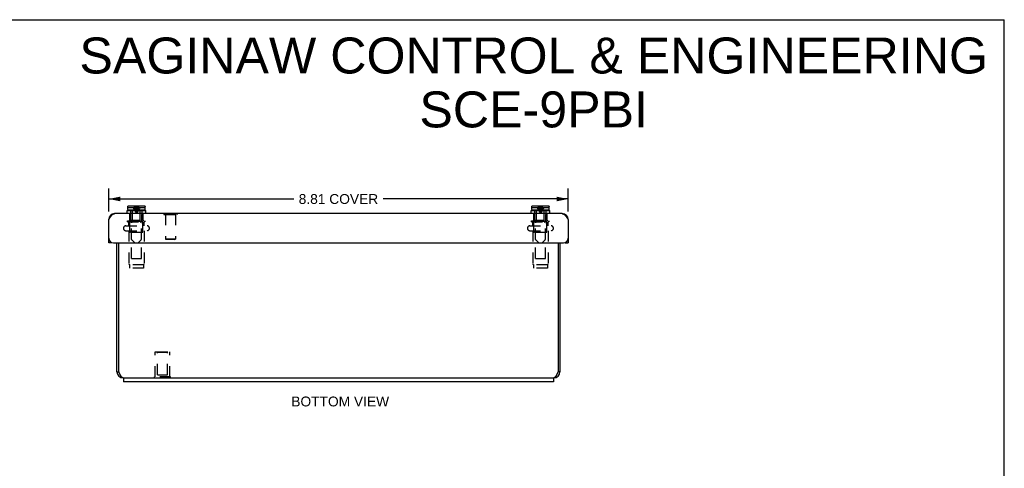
# Model space of a CAD drawing. Header units: inches. Extents: x 0 to 37.8, y 0 to 24.4.
# Tile 6 of 6: x 18.9 to 37.8, y 15.8 to 24.4. Entities that reach past the tile are written whole.
import ezdxf

# ---------------------------------------------------------------- set-up
doc = ezdxf.new("R2010")
doc.units = ezdxf.units.IN
doc.header["$LTSCALE"] = 2.077778
doc.header["$MEASUREMENT"] = 0
doc.linetypes.add('HIDDEN', pattern=[0.2, 0.1, -0.1])
doc.layers.get('0').update_dxf_attribs({"linetype": 'CONTINUOUS'})
for name, color, linetype in [('02___PRT_ALL_AXES', 7, 'CONTINUOUS'), ('06___PRT_ALL_SURFS', 7, 'CONTINUOUS'), ('DEFAULT_2', 8, 'HIDDEN'), ('DIMENSIONS', 7, 'CONTINUOUS')]:
    doc.layers.add(name, color=color, linetype=linetype)
doc.styles.get("Standard").update_dxf_attribs({"font": 'arial.ttf'})
doc.dimstyles.new('DIMSTYLE_2', dxfattribs={"dimtxt": 0.188889, "dimasz": 0.222222, "dimexe": 0.09, "dimexo": 0.07, "dimgap": 0.0425, "dimtad": 0, "dimtih": 1, "dimtoh": 1, "dimzin": 4, "dimdsep": 46, "dimtxsty": 'Standard', "dimblk": '_FILLED', "dimblk1": '_FILLED', "dimblk2": '_FILLED', "dimcen": 0.09, "dimazin": 1, "dimtfac": 1, "dimtofl": 0, "dimtmove": 0, "dimatfit": 3, "dimldrblk": '_FILLED', "dimfxl": 0, "dimtolj": 1, "dimtzin": 4, "dimarcsym": 0})

# ---------------------------------------------------------------- blocks, each defined once
blk = doc.blocks.new('_FILLED')
at = {"color": 0, "linetype": 'ByBlock'}
blk.add_solid([(0, 0), (-1, 0.2), (-1, -0.2)], dxfattribs=at)
blk = doc.blocks.new('*D3')
at = {"layer": 'DIMENSIONS', "color": 2, "linetype": 'Continuous'}
for p, q in [((20.598, 20.771), (20.598, 21.209)), ((29.41, 20.771), (29.41, 21.209)), ((20.598, 21.009), (24.148, 21.009)), ((29.41, 21.009), (25.86, 21.009))]:
    blk.add_line(p, q, dxfattribs=at)
at = {"layer": 'DIMENSIONS', "color": 2, "linetype": 'Continuous', "xscale": 0.2222222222, "yscale": 0.2222222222, "zscale": 0.2222222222, "rotation": 180}
blk.add_blockref('_FILLED', (20.598, 21.009), dxfattribs=at)
at = {"layer": 'DIMENSIONS', "color": 2, "linetype": 'Continuous', "xscale": 0.2222222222, "yscale": 0.2222222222, "zscale": 0.2222222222}
blk.add_blockref('_FILLED', (29.41, 21.009), dxfattribs=at)
at = {"layer": 'DIMENSIONS', "color": 2, "linetype": 'Continuous', "insert": (25.004, 21.103), "char_height": 0.1889, "width": 1.52305, "attachment_point": 2, "line_spacing_factor": 0.9}
blk.add_mtext('8.81 COVER', dxfattribs=at)

msp = doc.modelspace()

# ---------------------------------------------------------------- linework, layer by layer
at = {"color": 7, "linetype": 'Continuous'}
for p, q in [((0, 24.4444), (37.7778, 24.4444)), ((37.7778, 0), (37.7778, 24.4444)), ((20.948, 20.7275), (20.948, 20.79)), ((20.948, 20.79), (21.31, 20.79)), ((20.962, 20.81), (20.962, 20.845)), ((20.962, 20.845), (20.9628, 20.845)), ((20.9628, 20.863), (20.9629, 20.8645)), ((20.9628, 20.845), (20.9628, 20.863)), ((20.9764, 20.8779), (20.9779, 20.878)), ((21.281, 20.795), (20.977, 20.795)), ((20.9779, 20.878), (21.2801, 20.878)), ((21.056, 20.79), (21.056, 20.795)), ((21.202, 20.79), (21.202, 20.795)), ((21.2801, 20.878), (21.2816, 20.8779)), ((21.2952, 20.845), (21.2952, 20.863)), ((21.2952, 20.845), (21.296, 20.845)), ((21.296, 20.81), (21.296, 20.845)), ((21.31, 20.7275), (21.31, 20.79)), ((28.698, 20.79), (29.06, 20.79)), ((28.698, 20.7275), (28.698, 20.79)), ((28.712, 20.845), (28.7128, 20.845)), ((28.712, 20.81), (28.712, 20.845)), ((28.7128, 20.863), (28.7129, 20.8645)), ((28.7128, 20.845), (28.7128, 20.863)), ((28.7264, 20.8779), (28.7279, 20.878)), ((29.031, 20.795), (28.727, 20.795)), ((28.7279, 20.878), (29.0301, 20.878)), ((28.806, 20.79), (28.806, 20.795)), ((28.952, 20.79), (28.952, 20.795)), ((29.0301, 20.878), (29.0316, 20.8779)), ((29.0452, 20.845), (29.0452, 20.863)), ((29.0452, 20.845), (29.046, 20.845)), ((29.046, 20.81), (29.046, 20.845)), ((29.06, 20.7275), (29.06, 20.79)), ((21.6547, 20.7315), (21.6547, 20.7275)), ((21.6547, 20.7315), (21.9107, 20.7315)), ((21.9107, 20.7315), (21.9107, 20.7275)), ((20.6577, 20.1675), (20.5977, 20.1675)), ((20.6577, 20.1727), (20.6577, 20.1675)), ((29.3502, 20.1675), (29.3502, 20.1727)), ((29.3502, 20.1675), (29.4102, 20.1675)), ((20.754, 17.6995), (20.791, 17.6995)), ((20.879, 17.5795), (20.879, 17.5045)), ((20.879, 17.5795), (29.129, 17.5795)), ((29.129, 17.5795), (29.129, 17.5045)), ((29.254, 17.6995), (29.217, 17.6995))]:
    msp.add_line(p, q, dxfattribs=at)
at = {"color": 3, "linetype": 'Continuous'}
for p, q in [((20.5977, 20.1675), (20.5977, 20.6155)), ((29.2982, 20.7275), (20.7097, 20.7275)), ((29.4102, 20.6155), (29.4102, 20.1675)), ((20.6877, 20.1675), (29.3202, 20.1675)), ((20.754, 17.6995), (20.754, 20.1675)), ((20.791, 17.6995), (20.791, 20.1675)), ((29.217, 20.1675), (29.217, 17.6995)), ((29.254, 20.1675), (29.254, 17.6995)), ((20.7936, 17.6936), (20.791, 17.6995)), ((20.7962, 17.6877), (20.7936, 17.6936)), ((20.7979, 17.6838), (20.7962, 17.6877)), ((20.7996, 17.68), (20.7979, 17.6838)), ((20.8013, 17.6761), (20.7996, 17.68)), ((20.8031, 17.6723), (20.8013, 17.6761)), ((20.8048, 17.6684), (20.8031, 17.6723)), ((20.8065, 17.6647), (20.8048, 17.6684)), ((20.874, 17.5795), (20.879, 17.5795)), ((29.129, 17.5795), (29.134, 17.5795)), ((29.2057, 17.6742), (29.204, 17.6703)), ((29.2075, 17.678), (29.2057, 17.6742)), ((29.2092, 17.6819), (29.2075, 17.678)), ((29.2109, 17.6858), (29.2092, 17.6819)), ((29.2135, 17.6917), (29.2109, 17.6858)), ((29.217, 17.6995), (29.2135, 17.6917)), ((29.129, 17.5045), (20.879, 17.5045))]:
    msp.add_line(p, q, dxfattribs=at)
at = {"color": 7, "linetype": 'Continuous'}
for points in [[(20.9629, 20.8645), (20.9631, 20.8659), (20.9634, 20.8674), (20.9639, 20.8687), (20.9646, 20.8701), (20.9653, 20.8713), (20.9662, 20.8725), (20.9672, 20.8736), (20.9683, 20.8746), (20.9695, 20.8755), (20.9708, 20.8762), (20.9721, 20.8769), (20.9735, 20.8774), (20.9749, 20.8777), (20.9764, 20.8779)], [(21.2816, 20.8779), (21.283, 20.8777), (21.2844, 20.8774), (21.2858, 20.8769), (21.2872, 20.8762), (21.2884, 20.8755), (21.2896, 20.8746), (21.2907, 20.8736), (21.2917, 20.8725), (21.2926, 20.8713), (21.2934, 20.8701), (21.294, 20.8688), (21.2945, 20.8674), (21.2949, 20.8659)], [(21.2949, 20.8659), (21.2951, 20.8645), (21.2952, 20.863)], [(28.7129, 20.8645), (28.7131, 20.8659), (28.7134, 20.8674), (28.7139, 20.8687), (28.7146, 20.8701), (28.7153, 20.8713), (28.7162, 20.8725), (28.7172, 20.8736), (28.7183, 20.8746), (28.7195, 20.8755), (28.7208, 20.8762), (28.7221, 20.8769), (28.7235, 20.8774), (28.7249, 20.8777), (28.7264, 20.8779)], [(29.0316, 20.8779), (29.033, 20.8777), (29.0344, 20.8774), (29.0358, 20.8769), (29.0372, 20.8762), (29.0384, 20.8755), (29.0396, 20.8746), (29.0407, 20.8736), (29.0417, 20.8725), (29.0426, 20.8713), (29.0434, 20.8701), (29.044, 20.8688), (29.0445, 20.8674), (29.0449, 20.8659)], [(29.0449, 20.8659), (29.0451, 20.8645), (29.0452, 20.863)]]:
    msp.add_lwpolyline(points, dxfattribs=at)
at = {"color": 3, "linetype": 'Continuous'}
for points in [[(20.5977, 20.6155), (20.6015, 20.6214), (20.6052, 20.6272), (20.6089, 20.633), (20.6127, 20.6388), (20.6164, 20.6445), (20.6201, 20.6501), (20.6239, 20.6557), (20.6276, 20.6611), (20.6313, 20.6664), (20.6351, 20.6715), (20.6388, 20.6765), (20.6425, 20.6813), (20.6463, 20.686), (20.65, 20.6904), (20.6537, 20.6947), (20.6575, 20.6987), (20.6612, 20.7025), (20.6649, 20.7061), (20.6687, 20.7094), (20.6724, 20.7125), (20.6761, 20.7153), (20.6799, 20.7178), (20.6836, 20.7201), (20.6873, 20.722), (20.6911, 20.7237), (20.6948, 20.7251), (20.6985, 20.7261), (20.7023, 20.7269), (20.706, 20.7274), (20.7097, 20.7275)], [(29.2982, 20.7275), (29.302, 20.7274), (29.3057, 20.7269), (29.3094, 20.7261), (29.3132, 20.7251), (29.3169, 20.7237), (29.3206, 20.722), (29.3244, 20.7201), (29.3281, 20.7178), (29.3318, 20.7153), (29.3356, 20.7125), (29.3393, 20.7094), (29.343, 20.7061), (29.3468, 20.7025), (29.3505, 20.6987), (29.3542, 20.6947), (29.358, 20.6905), (29.3617, 20.686), (29.3654, 20.6813), (29.3692, 20.6765), (29.3729, 20.6715), (29.3766, 20.6664), (29.3804, 20.6611), (29.3841, 20.6556), (29.3878, 20.6501), (29.3916, 20.6445), (29.3953, 20.6388), (29.399, 20.633), (29.4028, 20.6272), (29.4065, 20.6214), (29.4102, 20.6155)], [(20.874, 17.5795), (20.8731, 17.5795), (20.8722, 17.5796), (20.8714, 17.5797), (20.8705, 17.5798), (20.8697, 17.5799), (20.8688, 17.5801), (20.8679, 17.5803), (20.8671, 17.5805), (20.8662, 17.5808), (20.8653, 17.5811), (20.8645, 17.5814), (20.8636, 17.5818), (20.8627, 17.5822), (20.8619, 17.5826), (20.861, 17.5831), (20.8601, 17.5836), (20.8593, 17.5841), (20.8584, 17.5847), (20.8575, 17.5853), (20.8567, 17.5859), (20.8558, 17.5865), (20.855, 17.5872), (20.8541, 17.5879), (20.8532, 17.5886), (20.8524, 17.5894), (20.8515, 17.5902), (20.8506, 17.591), (20.8498, 17.5919), (20.8489, 17.5928), (20.848, 17.5937), (20.8472, 17.5946), (20.8463, 17.5956), (20.8454, 17.5966), (20.8446, 17.5976), (20.8437, 17.5987), (20.8428, 17.5997), (20.842, 17.6008), (20.8411, 17.602), (20.8403, 17.6031), (20.8394, 17.6043), (20.8385, 17.6055), (20.8377, 17.6067), (20.8368, 17.608), (20.8359, 17.6093), (20.8351, 17.6106), (20.8342, 17.6119), (20.8333, 17.6133), (20.8325, 17.6147), (20.8316, 17.6161), (20.8307, 17.6175), (20.8299, 17.6189), (20.829, 17.6204), (20.8281, 17.6219), (20.8273, 17.6234), (20.8264, 17.6249), (20.8256, 17.6265), (20.8247, 17.628), (20.8238, 17.6296), (20.823, 17.6312), (20.8221, 17.6328), (20.8212, 17.6345), (20.8204, 17.6361), (20.8195, 17.6378), (20.8186, 17.6395), (20.8178, 17.6412), (20.8169, 17.6429), (20.816, 17.6447), (20.8152, 17.6464), (20.8143, 17.6482), (20.8135, 17.65), (20.8126, 17.6518), (20.8117, 17.6536), (20.8109, 17.6554), (20.81, 17.6572), (20.8091, 17.6591), (20.8083, 17.6609), (20.8074, 17.6628), (20.8065, 17.6647)], [(29.204, 17.6703), (29.2023, 17.6666), (29.2014, 17.6647), (29.2005, 17.6628), (29.1997, 17.6609), (29.1988, 17.6591), (29.198, 17.6572), (29.1971, 17.6554), (29.1962, 17.6536), (29.1954, 17.6518), (29.1945, 17.65), (29.1936, 17.6482), (29.1928, 17.6464), (29.1919, 17.6447), (29.191, 17.6429), (29.1902, 17.6412), (29.1893, 17.6395), (29.1884, 17.6378), (29.1876, 17.6361), (29.1867, 17.6345), (29.1858, 17.6328), (29.185, 17.6312), (29.1841, 17.6296), (29.1833, 17.628), (29.1824, 17.6265), (29.1815, 17.6249), (29.1807, 17.6234), (29.1798, 17.6219), (29.1789, 17.6204), (29.1781, 17.6189), (29.1772, 17.6175), (29.1763, 17.6161), (29.1755, 17.6147), (29.1746, 17.6133), (29.1737, 17.6119), (29.1729, 17.6106), (29.172, 17.6093), (29.1711, 17.608), (29.1703, 17.6067), (29.1694, 17.6055), (29.1686, 17.6043), (29.1677, 17.6031), (29.1668, 17.602), (29.166, 17.6008), (29.1651, 17.5997), (29.1642, 17.5987), (29.1634, 17.5976), (29.1625, 17.5966), (29.1616, 17.5956), (29.1608, 17.5946), (29.1599, 17.5937), (29.159, 17.5928), (29.1582, 17.5919), (29.1573, 17.591), (29.1565, 17.5902), (29.1556, 17.5894), (29.1547, 17.5886), (29.1539, 17.5879), (29.153, 17.5872), (29.1521, 17.5865), (29.1513, 17.5859), (29.1504, 17.5853), (29.1495, 17.5847), (29.1487, 17.5841), (29.1478, 17.5836), (29.1469, 17.5831), (29.1461, 17.5826), (29.1452, 17.5822), (29.1443, 17.5818), (29.1435, 17.5814), (29.1426, 17.5811), (29.1418, 17.5808), (29.1409, 17.5805), (29.14, 17.5803), (29.1392, 17.5801), (29.1383, 17.5799), (29.1374, 17.5798), (29.1366, 17.5797), (29.1357, 17.5796), (29.1348, 17.5795), (29.134, 17.5795)]]:
    msp.add_lwpolyline(points, dxfattribs=at)
at = {"color": 7, "linetype": 'Continuous'}
for centre, start, end in [((20.977, 20.81), 180, 270), ((21.281, 20.81), 270, 360), ((28.727, 20.81), 180, 270), ((29.031, 20.81), 270, 360)]:
    msp.add_arc(centre, 0.015, start, end, dxfattribs=at)
at = {"color": 3, "linetype": 'Continuous'}
for centre, radius, start, end in [((20.7097, 20.6155), 0.112, 90, 180), ((29.2982, 20.6155), 0.112, 0, 90), ((20.6877, 20.2575), 0.09, 180, 270), ((29.3202, 20.2575), 0.09, 270, 360), ((20.874, 17.6995), 0.12, 180, 270), ((29.134, 17.6995), 0.12, 270, 360)]:
    msp.add_arc(centre, radius, start, end, dxfattribs=at)
at = {"layer": '02___PRT_ALL_AXES', "color": 8, "linetype": 'HIDDEN'}
for p, q in [((21.489, 17.6001), (21.489, 18.0791)), ((21.489, 18.0791), (21.769, 18.0791)), ((21.769, 17.6001), (21.769, 18.0791))]:
    msp.add_line(p, q, dxfattribs=at)
at = {"layer": '06___PRT_ALL_SURFS', "color": 8, "linetype": 'HIDDEN'}
for p, q in [((21.473, 17.5791), (21.473, 17.6001)), ((21.785, 17.6001), (21.473, 17.6001)), ((21.785, 17.5791), (21.473, 17.5791)), ((21.629, 17.5791), (21.629, 17.6001)), ((21.785, 17.5791), (21.785, 17.6001))]:
    msp.add_line(p, q, dxfattribs=at)
at = {"layer": 'DEFAULT_2', "color": 8, "linetype": 'HIDDEN'}
for p, q in [((20.9628, 20.845), (21.0964, 20.845)), ((20.9634, 20.8674), (20.9634, 20.8674)), ((20.9639, 20.8688), (20.9639, 20.8687)), ((20.9646, 20.8701), (20.9646, 20.8701)), ((20.9653, 20.8713), (20.9653, 20.8713)), ((20.9662, 20.8725), (20.9662, 20.8725)), ((20.9672, 20.8736), (20.9672, 20.8736)), ((20.9683, 20.8746), (20.9683, 20.8746)), ((20.9695, 20.8755), (20.9695, 20.8755)), ((20.9708, 20.8762), (20.9708, 20.8762)), ((20.9721, 20.8769), (20.9721, 20.8769)), ((20.9735, 20.8774), (20.9735, 20.8774)), ((20.9764, 20.8779), (20.9749, 20.8777)), ((21.019, 20.71), (21.019, 20.79)), ((21.056, 20.5822), (21.056, 20.79)), ((21.0834, 20.8095), (21.0939, 20.792)), ((21.1616, 20.845), (21.2952, 20.845)), ((21.1746, 20.8095), (21.1641, 20.792)), ((21.202, 20.5822), (21.202, 20.79)), ((21.239, 20.71), (21.239, 20.79)), ((21.2844, 20.8774), (21.2844, 20.8774)), ((21.2858, 20.8769), (21.2858, 20.8769)), ((21.2872, 20.8762), (21.2872, 20.8762)), ((21.2884, 20.8755), (21.2884, 20.8755)), ((21.2896, 20.8746), (21.2896, 20.8746)), ((21.2907, 20.8736), (21.2907, 20.8736)), ((21.2917, 20.8725), (21.2917, 20.8725)), ((21.2926, 20.8713), (21.2926, 20.8713)), ((21.2934, 20.8701), (21.2934, 20.8701)), ((21.294, 20.8687), (21.294, 20.8688)), ((21.2945, 20.8674), (21.2945, 20.8674)), ((21.2951, 20.8645), (21.2949, 20.8659)), ((28.7128, 20.845), (28.8464, 20.845)), ((28.7134, 20.8674), (28.7131, 20.8659)), ((28.7139, 20.8688), (28.7139, 20.8687)), ((28.7146, 20.8701), (28.7146, 20.8701)), ((28.7153, 20.8713), (28.7153, 20.8713)), ((28.7162, 20.8725), (28.7162, 20.8725)), ((28.7172, 20.8736), (28.7172, 20.8736)), ((28.7183, 20.8746), (28.7183, 20.8746)), ((28.7195, 20.8755), (28.7195, 20.8755)), ((28.7208, 20.8762), (28.7208, 20.8762)), ((28.7221, 20.8769), (28.7221, 20.8769)), ((28.7235, 20.8774), (28.7235, 20.8774)), ((28.7264, 20.8779), (28.7249, 20.8777)), ((28.769, 20.71), (28.769, 20.79)), ((28.806, 20.5822), (28.806, 20.79)), ((28.8334, 20.8095), (28.8439, 20.792)), ((28.914, 20.8502), (28.9116, 20.845)), ((28.9116, 20.845), (29.0452, 20.845)), ((28.9246, 20.8095), (28.9141, 20.792)), ((28.952, 20.5822), (28.952, 20.79)), ((28.989, 20.71), (28.989, 20.79)), ((29.0344, 20.8774), (29.0344, 20.8774)), ((29.0358, 20.8769), (29.0358, 20.8769)), ((29.0372, 20.8762), (29.0372, 20.8762)), ((29.0384, 20.8755), (29.0384, 20.8755)), ((29.0396, 20.8746), (29.0396, 20.8746)), ((29.0407, 20.8736), (29.0407, 20.8736)), ((29.0417, 20.8725), (29.0417, 20.8725)), ((29.0426, 20.8713), (29.0426, 20.8713)), ((29.0434, 20.8701), (29.0434, 20.8701)), ((29.044, 20.8687), (29.044, 20.8688)), ((29.0445, 20.8674), (29.0445, 20.8674)), ((29.0451, 20.8645), (29.0449, 20.8659)), ((20.959, 20.5715), (20.959, 20.5895)), ((20.959, 20.5895), (21.299, 20.5895)), ((20.9932, 20.5986), (20.9892, 20.6025)), ((20.9892, 20.6025), (21.2688, 20.6025)), ((20.9971, 20.5947), (20.9932, 20.5986)), ((21.001, 20.591), (20.9971, 20.5948)), ((20.999, 20.71), (20.999, 20.7275)), ((20.999, 20.71), (21.0231, 20.71)), ((21.0048, 20.5872), (21.001, 20.591)), ((21.0025, 20.6025), (21.0025, 20.71)), ((21.004, 20.3795), (21.004, 20.5895)), ((21.0231, 20.58), (21.0231, 20.71)), ((21.2348, 20.58), (21.2348, 20.71)), ((21.2348, 20.71), (21.259, 20.71)), ((21.2531, 20.5872), (21.257, 20.591)), ((21.254, 20.3795), (21.254, 20.5895)), ((21.2555, 20.6025), (21.2555, 20.71)), ((21.257, 20.591), (21.2609, 20.5948)), ((21.259, 20.71), (21.259, 20.7275)), ((21.2608, 20.5947), (21.2648, 20.5986)), ((21.2648, 20.5986), (21.2688, 20.6025)), ((21.299, 20.5715), (21.299, 20.5895)), ((21.6547, 20.7275), (21.6547, 20.7135)), ((21.6547, 20.7135), (21.9107, 20.7135)), ((21.6887, 20.7135), (21.6887, 20.2415)), ((21.8767, 20.7135), (21.8767, 20.2415)), ((21.9107, 20.7275), (21.9107, 20.7135)), ((28.709, 20.5895), (29.049, 20.5895)), ((28.709, 20.5715), (28.709, 20.5895)), ((28.7392, 20.6025), (29.0188, 20.6025)), ((28.7432, 20.5986), (28.7392, 20.6025)), ((28.7432, 20.5986), (28.7471, 20.5947)), ((28.7471, 20.5948), (28.751, 20.591)), ((28.749, 20.71), (28.749, 20.7275)), ((28.749, 20.71), (28.7731, 20.71)), ((28.751, 20.591), (28.7548, 20.5872)), ((28.7525, 20.6025), (28.7525, 20.71)), ((28.754, 20.3795), (28.754, 20.5895)), ((28.7731, 20.58), (28.7731, 20.71)), ((28.9848, 20.71), (29.009, 20.71)), ((28.9848, 20.58), (28.9848, 20.71)), ((29.007, 20.591), (29.0031, 20.5872)), ((29.004, 20.3795), (29.004, 20.5895)), ((29.0055, 20.6025), (29.0055, 20.71)), ((29.0109, 20.5948), (29.007, 20.591)), ((29.009, 20.71), (29.009, 20.7275)), ((29.0148, 20.5986), (29.0108, 20.5947)), ((29.0148, 20.5986), (29.0188, 20.6025)), ((29.049, 20.5715), (29.049, 20.5895)), ((20.9252, 20.4935), (21.3327, 20.4935)), ((20.9252, 20.401), (21.3327, 20.401)), ((20.959, 20.5715), (21.299, 20.5715)), ((20.983, 20.4935), (20.983, 20.5615)), ((20.983, 20.401), (20.983, 19.7679)), ((21.0086, 20.5836), (21.0048, 20.5873)), ((21.0086, 20.5836), (21.0123, 20.58)), ((21.2457, 20.58), (21.0123, 20.58)), ((21.035, 20.2352), (21.035, 20.5488)), ((21.0516, 20.5716), (21.0394, 20.5594)), ((21.2064, 20.5716), (21.2186, 20.5594)), ((21.223, 20.2352), (21.223, 20.5488)), ((21.2494, 20.5836), (21.2457, 20.58)), ((21.2494, 20.5836), (21.2531, 20.5873)), ((21.275, 20.4935), (21.275, 20.5615)), ((21.275, 20.401), (21.275, 19.7679)), ((28.6752, 20.4935), (29.0827, 20.4935)), ((28.6752, 20.401), (29.0827, 20.401)), ((28.709, 20.5715), (29.049, 20.5715)), ((28.733, 20.4935), (28.733, 20.5615)), ((28.733, 20.401), (28.733, 19.7679)), ((28.7548, 20.5873), (28.7586, 20.5836)), ((28.7586, 20.5836), (28.7623, 20.58)), ((28.9957, 20.58), (28.7623, 20.58)), ((28.785, 20.2352), (28.785, 20.5488)), ((28.8016, 20.5716), (28.7894, 20.5594)), ((28.9564, 20.5716), (28.9686, 20.5594)), ((28.973, 20.2352), (28.973, 20.5488)), ((28.9994, 20.5836), (28.9957, 20.58)), ((29.0031, 20.5873), (28.9994, 20.5836)), ((29.025, 20.4935), (29.025, 20.5615)), ((29.025, 20.401), (29.025, 19.7679)), ((21.244, 20.3695), (21.014, 20.3695)), ((21.034, 19.8695), (21.034, 20.3695)), ((21.096, 20.168), (21.0394, 20.2246)), ((21.162, 20.168), (21.2186, 20.2246)), ((21.224, 19.8695), (21.224, 20.3695)), ((21.6987, 20.2315), (21.6887, 20.2415)), ((21.8767, 20.2415), (21.6887, 20.2415)), ((21.8667, 20.2315), (21.6987, 20.2315)), ((21.8667, 20.2315), (21.8767, 20.2415)), ((28.994, 20.3695), (28.764, 20.3695)), ((28.784, 19.8695), (28.784, 20.3695)), ((28.846, 20.168), (28.7894, 20.2246)), ((28.912, 20.168), (28.9686, 20.2246)), ((28.974, 19.8695), (28.974, 20.3695)), ((21.096, 20.168), (21.162, 20.168)), ((28.846, 20.168), (28.912, 20.168)), ((21.034, 19.8695), (21.224, 19.8695)), ((28.784, 19.8695), (28.974, 19.8695)), ((20.994, 19.75), (20.994, 19.681)), ((21.264, 19.75), (20.994, 19.75)), ((21.264, 19.681), (20.994, 19.681)), ((21.264, 19.75), (21.264, 19.681)), ((29.014, 19.75), (28.744, 19.75)), ((28.744, 19.75), (28.744, 19.681)), ((29.014, 19.681), (28.744, 19.681)), ((29.014, 19.75), (29.014, 19.681)), ((21.534, 18.0691), (21.524, 18.0791)), ((21.524, 18.0791), (21.734, 18.0791)), ((21.534, 17.6416), (21.534, 18.0691)), ((21.724, 18.0691), (21.534, 18.0691)), ((21.724, 18.0691), (21.734, 18.0791)), ((21.724, 17.6416), (21.724, 18.0691)), ((21.534, 17.6416), (21.724, 17.6416))]:
    msp.add_line(p, q, dxfattribs=at)
for points in [[(21.0642, 20.845), (21.0735, 20.8271), (21.0834, 20.8095)], [(21.0964, 20.845), (21.094, 20.8502), (21.0916, 20.8555), (21.0892, 20.8609), (21.0868, 20.8665), (21.0844, 20.8722), (21.082, 20.878)], [(21.0909, 20.845), (21.0964, 20.8271), (21.1022, 20.8095), (21.1083, 20.792), (21.1149, 20.7748), (21.1217, 20.7578), (21.129, 20.741)], [(21.0939, 20.792), (21.105, 20.7748), (21.1167, 20.7578), (21.129, 20.741)], [(21.1013, 20.878), (21.105, 20.8542), (21.1091, 20.8309), (21.1135, 20.8078), (21.1183, 20.7852), (21.1235, 20.7629), (21.129, 20.741)], [(21.1125, 20.878), (21.1147, 20.8542), (21.1171, 20.8309), (21.1198, 20.8078)], [(21.1198, 20.8078), (21.1226, 20.7852), (21.1257, 20.7629), (21.129, 20.741)], [(21.1566, 20.878), (21.1529, 20.8542), (21.1488, 20.8309), (21.1444, 20.8078), (21.1396, 20.7852), (21.1345, 20.7629), (21.129, 20.741)], [(21.167, 20.845), (21.1616, 20.8271), (21.1558, 20.8095), (21.1496, 20.792), (21.1431, 20.7748), (21.1362, 20.7578), (21.129, 20.741)], [(21.1382, 20.8078), (21.1353, 20.7852), (21.1323, 20.7629), (21.129, 20.741)], [(21.1641, 20.792), (21.153, 20.7748), (21.1413, 20.7578), (21.129, 20.741)], [(21.1455, 20.878), (21.1433, 20.8542), (21.1408, 20.8309), (21.1382, 20.8078)], [(21.176, 20.878), (21.1736, 20.8722), (21.1712, 20.8665), (21.1688, 20.8609), (21.1664, 20.8555), (21.164, 20.8502), (21.1616, 20.845)], [(21.1937, 20.845), (21.1844, 20.8271), (21.1746, 20.8095)], [(28.8142, 20.845), (28.8235, 20.8271), (28.8334, 20.8095)], [(28.832, 20.878), (28.8344, 20.8722), (28.8368, 20.8664), (28.8392, 20.8609), (28.8416, 20.8555), (28.844, 20.8502), (28.8464, 20.845)], [(28.8409, 20.845), (28.8464, 20.8271), (28.8522, 20.8095), (28.8583, 20.792), (28.8649, 20.7748), (28.8717, 20.7578), (28.879, 20.741)], [(28.8439, 20.792), (28.855, 20.7748), (28.8667, 20.7578), (28.879, 20.741)], [(28.8513, 20.878), (28.855, 20.8542), (28.8591, 20.8309), (28.8635, 20.8078), (28.8683, 20.7852), (28.8735, 20.7629), (28.879, 20.741)], [(28.8625, 20.878), (28.8647, 20.8542), (28.8671, 20.8309), (28.8698, 20.8078)], [(28.8698, 20.8078), (28.8726, 20.7852), (28.8757, 20.7629), (28.879, 20.741)], [(28.9066, 20.878), (28.9029, 20.8542), (28.8988, 20.8309), (28.8944, 20.8078), (28.8896, 20.7852), (28.8845, 20.7629), (28.879, 20.741)], [(28.917, 20.845), (28.9116, 20.8271), (28.9058, 20.8095), (28.8996, 20.792), (28.8931, 20.7748), (28.8862, 20.7578), (28.879, 20.741)], [(28.8882, 20.8078), (28.8853, 20.7852), (28.8823, 20.7629), (28.879, 20.741)], [(28.9141, 20.792), (28.903, 20.7748), (28.8913, 20.7578), (28.879, 20.741)], [(28.8955, 20.878), (28.8933, 20.8542), (28.8908, 20.8309), (28.8882, 20.8078)], [(28.914, 20.8502), (28.9164, 20.8555), (28.9188, 20.8609), (28.9212, 20.8664), (28.9236, 20.8722), (28.926, 20.878)], [(28.9437, 20.845), (28.9344, 20.8271), (28.9246, 20.8095)]]:
    msp.add_lwpolyline(points, dxfattribs=at)
for centre, radius, start, end in [((20.9252, 20.4473), 0.0462, 90, 270), ((20.973, 20.5615), 0.01, 0, 90), ((21.05, 20.5488), 0.015, 135.00005, 180), ((21.041, 20.5822), 0.015, 315.00006, 360), ((21.217, 20.5822), 0.015, 180, 224.99994), ((21.208, 20.5488), 0.015, 0, 44.99995), ((21.285, 20.5615), 0.01, 90, 180), ((21.3327, 20.4473), 0.0462, 270, 90), ((28.6752, 20.4473), 0.0462, 90, 270), ((28.723, 20.5615), 0.01, 0, 90), ((28.8, 20.5488), 0.015, 135.00005, 180), ((28.791, 20.5822), 0.015, 315.00006, 360), ((28.967, 20.5822), 0.015, 180, 224.99994), ((28.958, 20.5488), 0.015, 0, 44.99995), ((29.035, 20.5615), 0.01, 90, 180), ((29.0827, 20.4473), 0.0462, 270, 90), ((21.014, 20.3795), 0.01, 180, 270), ((21.05, 20.2352), 0.015, 180, 225.00001), ((21.208, 20.2352), 0.015, 314.99999, 360), ((21.244, 20.3795), 0.01, 270, 360), ((28.764, 20.3795), 0.01, 180, 270), ((28.8, 20.2352), 0.015, 180, 225.00001), ((28.958, 20.2352), 0.015, 314.99999, 360), ((28.994, 20.3795), 0.01, 270, 360), ((21.003, 19.7679), 0.02, 180, 243.25632), ((21.255, 19.7679), 0.02, 296.74368, 360), ((28.753, 19.7679), 0.02, 180, 243.25632), ((29.005, 19.7679), 0.02, 296.74368, 360)]:
    msp.add_arc(centre, radius, start, end, dxfattribs=at)

# ---------------------------------------------------------------- texts
at = {"layer": 'DIMENSIONS', "color": 2, "linetype": 'Continuous', "attachment_point": 2, "line_spacing_factor": 0.9}
for s, insert, char_height, width in [('SAGINAW CONTROL & ENGINEERING\\PSCE-9PBI', (28.7494, 24.103), 0.688889, 17.398926), ('BOTTOM VIEW', (25.0375, 17.2225), 0.188889, 1.872036)]:
    msp.add_mtext(s, dxfattribs=dict(at, insert=insert, char_height=char_height, width=width))

# ---------------------------------------------------------------- dimensions: what is measured, and where the dimension line sits
at = {"layer": 'DIMENSIONS', "color": 2, "linetype": 'Continuous'}
dim = msp.add_linear_dim(base=(29.4102, 21.0085), p1=(20.5977, 20.7011), p2=(29.4102, 20.7011), text='<> COVER', dimstyle='DIMSTYLE_2', dxfattribs=at)
dim.commit()
dim.dimension.update_dxf_attribs({"geometry": '*D3', "text_midpoint": (25.004, 21.0085), "dimtype": 160})

doc.saveas('drawing.dxf')
